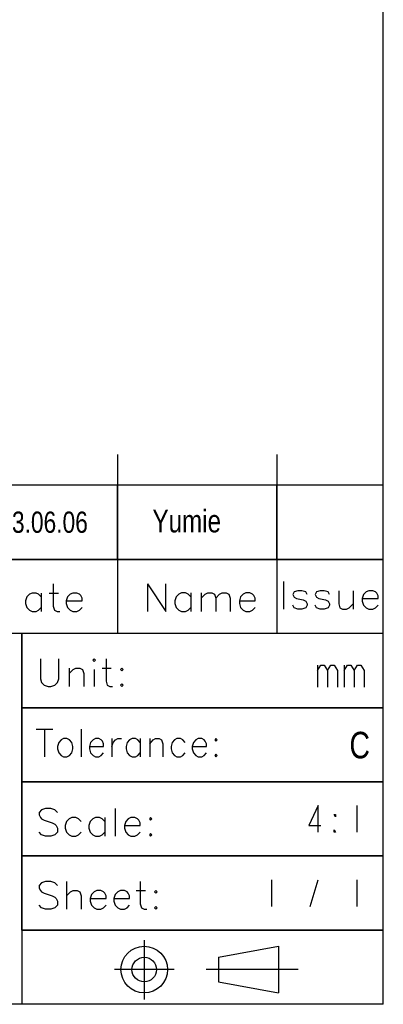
# Model space of a CAD drawing. Header units: millimetres. Extents: x 0 to 189, y 4 to 276.
# Tile 5 of 7: x 161 to 189, y 4 to 78. Entities that reach past the tile are written whole.
import ezdxf

# ---------------------------------------------------------------- set-up
doc = ezdxf.new("R2010")
doc.units = ezdxf.units.MM
doc.header["$LTSCALE"] = 19.36
doc.layers.get('0').update_dxf_attribs({"linetype": 'CONTINUOUS'})
doc.styles.get("Standard").update_dxf_attribs({"font": 'txt', "width": 0.8})

msp = doc.modelspace()

# ---------------------------------------------------------------- linework, layer by layer
at = {"color": 0, "lineweight": -2}
for p, q in [((188.542, 3.653), (188.542, 275.551)), ((168.54, 45.028), (168.54, 31.562)), ((180.54, 45.028), (180.54, 31.562)), ((188.542, 42.726), (113.282, 42.726)), ((168.54, 37.144), (168.54, 42.726)), ((180.54, 37.144), (180.54, 42.726)), ((188.542, 37.144), (188.542, 42.726)), ((188.542, 37.144), (113.282, 37.144)), ((113.282, 37.144), (188.542, 37.144)), ((163.698, 35.303), (163.698, 33.623)), ((170.792, 35.304), (172.176, 33.229)), ((170.792, 35.304), (170.792, 33.229)), ((172.176, 33.229), (172.176, 35.304)), ((181.034, 35.479), (181.034, 33.402)), ((161.72, 34.315), (161.622, 34.018)), ((161.918, 34.512), (161.72, 34.315)), ((162.116, 34.611), (161.918, 34.512)), ((162.412, 34.611), (162.116, 34.611)), ((162.61, 34.512), (162.412, 34.611)), ((162.807, 34.315), (162.61, 34.512)), ((162.807, 34.611), (162.807, 33.228)), ((163.4, 34.611), (164.093, 34.611)), ((164.783, 34.315), (164.686, 34.018)), ((164.982, 34.512), (164.783, 34.315)), ((165.18, 34.611), (164.982, 34.512)), ((165.476, 34.611), (165.18, 34.611)), ((165.674, 34.512), (165.476, 34.611)), ((165.772, 34.413), (165.674, 34.512)), ((165.871, 34.216), (165.772, 34.413)), ((165.871, 34.018), (165.871, 34.216)), ((172.966, 34.316), (172.867, 34.019)), ((173.165, 34.514), (172.966, 34.316)), ((173.361, 34.612), (173.165, 34.514)), ((173.659, 34.612), (173.361, 34.612)), ((173.855, 34.514), (173.659, 34.612)), ((174.054, 34.316), (173.855, 34.514)), ((174.054, 34.612), (174.054, 33.229)), ((174.844, 34.612), (174.844, 33.229)), ((174.844, 34.217), (175.141, 34.514)), ((175.141, 34.514), (175.338, 34.612)), ((175.338, 34.612), (175.635, 34.612)), ((175.635, 34.612), (175.832, 34.514)), ((175.832, 34.514), (175.931, 34.217)), ((175.931, 34.217), (176.227, 34.514)), ((175.931, 34.217), (175.931, 33.229)), ((176.227, 34.514), (176.425, 34.612)), ((176.425, 34.612), (176.722, 34.612)), ((176.722, 34.612), (176.919, 34.514)), ((176.919, 34.514), (177.018, 34.217)), ((177.018, 34.217), (177.018, 33.229)), ((177.808, 34.316), (177.71, 34.019)), ((178.006, 34.514), (177.808, 34.316)), ((178.204, 34.612), (178.006, 34.514)), ((178.5, 34.612), (178.204, 34.612)), ((178.699, 34.514), (178.5, 34.612)), ((178.796, 34.415), (178.699, 34.514)), ((178.895, 34.217), (178.796, 34.415)), ((178.895, 34.019), (178.895, 34.217)), ((181.824, 34.687), (181.725, 34.489)), ((181.725, 34.489), (181.824, 34.292)), ((182.122, 34.786), (181.824, 34.687)), ((181.824, 34.292), (182.022, 34.193)), ((182.022, 34.193), (182.517, 34.094)), ((182.417, 34.786), (182.122, 34.786)), ((182.713, 34.687), (182.417, 34.786)), ((182.517, 34.094), (182.713, 33.995)), ((182.812, 34.489), (182.713, 34.687)), ((183.505, 34.687), (183.406, 34.489)), ((183.406, 34.489), (183.505, 34.292)), ((183.801, 34.786), (183.505, 34.687)), ((183.505, 34.292), (183.701, 34.193)), ((183.701, 34.193), (184.195, 34.094)), ((184.098, 34.786), (183.801, 34.786)), ((184.394, 34.687), (184.098, 34.786)), ((184.195, 34.094), (184.394, 33.995)), ((184.493, 34.489), (184.394, 34.687)), ((185.184, 34.786), (185.184, 33.797)), ((186.271, 34.786), (186.271, 33.402)), ((187.062, 34.489), (186.963, 34.193)), ((186.963, 34.193), (188.15, 34.193)), ((186.963, 34.193), (186.963, 33.995)), ((187.259, 34.687), (187.062, 34.489)), ((187.457, 34.786), (187.259, 34.687)), ((187.753, 34.786), (187.457, 34.786)), ((187.951, 34.687), (187.753, 34.786)), ((188.05, 34.588), (187.951, 34.687)), ((188.15, 34.39), (188.05, 34.588)), ((188.15, 34.193), (188.15, 34.39)), ((161.622, 34.018), (161.622, 33.819)), ((161.622, 33.819), (161.72, 33.523)), ((161.72, 33.523), (161.918, 33.325)), ((162.61, 33.325), (162.807, 33.523)), ((163.698, 33.623), (163.795, 33.325)), ((164.686, 34.018), (165.871, 34.018)), ((164.686, 34.018), (164.686, 33.819)), ((164.686, 33.819), (164.783, 33.523)), ((164.783, 33.523), (164.982, 33.325)), ((165.674, 33.325), (165.871, 33.523)), ((172.867, 34.019), (172.867, 33.822)), ((172.867, 33.822), (172.966, 33.525)), ((172.966, 33.525), (173.165, 33.328)), ((173.855, 33.328), (174.054, 33.525)), ((177.71, 34.019), (178.895, 34.019)), ((177.71, 34.019), (177.71, 33.822)), ((177.71, 33.822), (177.808, 33.525)), ((177.808, 33.525), (178.006, 33.328)), ((178.699, 33.328), (178.895, 33.525)), ((181.824, 33.501), (181.725, 33.699)), ((182.122, 33.402), (181.824, 33.501)), ((182.417, 33.402), (182.122, 33.402)), ((182.713, 33.501), (182.417, 33.402)), ((182.713, 33.995), (182.812, 33.797)), ((182.812, 33.699), (182.713, 33.501)), ((182.812, 33.797), (182.812, 33.699)), ((183.505, 33.501), (183.406, 33.699)), ((183.801, 33.402), (183.505, 33.501)), ((184.098, 33.402), (183.801, 33.402)), ((184.394, 33.501), (184.098, 33.402)), ((184.394, 33.995), (184.493, 33.797)), ((184.493, 33.699), (184.394, 33.501)), ((184.493, 33.797), (184.493, 33.699)), ((185.184, 33.797), (185.283, 33.501)), ((185.283, 33.501), (185.481, 33.402)), ((185.481, 33.402), (185.777, 33.402)), ((185.777, 33.402), (185.975, 33.501)), ((185.975, 33.501), (186.271, 33.797)), ((186.963, 33.995), (187.062, 33.699)), ((187.062, 33.699), (187.259, 33.501)), ((187.259, 33.501), (187.457, 33.402)), ((187.457, 33.402), (187.753, 33.402)), ((187.753, 33.402), (187.951, 33.501)), ((187.951, 33.501), (188.15, 33.699)), ((161.918, 33.325), (162.116, 33.228)), ((162.116, 33.228), (162.412, 33.228)), ((162.412, 33.228), (162.61, 33.325)), ((163.795, 33.325), (163.993, 33.228)), ((163.993, 33.228), (164.192, 33.228)), ((164.982, 33.325), (165.18, 33.228)), ((165.18, 33.228), (165.476, 33.228)), ((165.476, 33.228), (165.674, 33.325)), ((173.165, 33.328), (173.361, 33.229)), ((173.361, 33.229), (173.659, 33.229)), ((173.659, 33.229), (173.855, 33.328)), ((178.006, 33.328), (178.204, 33.229)), ((178.204, 33.229), (178.5, 33.229)), ((178.5, 33.229), (178.699, 33.328)), ((188.542, 31.562), (113.282, 31.562)), ((188.542, 31.562), (161.337, 31.562)), ((161.337, 9.235), (161.337, 31.562)), ((161.337, 31.562), (161.337, 3.653)), ((188.542, 9.235), (188.542, 31.562)), ((162.736, 29.645), (162.736, 28.162)), ((164.119, 28.162), (164.119, 29.645)), ((166.788, 29.645), (166.688, 29.545)), ((166.887, 29.545), (166.788, 29.645)), ((167.677, 29.645), (167.677, 27.964)), ((164.91, 28.952), (164.91, 27.569)), ((165.206, 28.855), (165.404, 28.952)), ((165.404, 28.952), (165.7, 28.952)), ((165.7, 28.952), (165.898, 28.855)), ((166.688, 29.545), (166.788, 29.448)), ((166.788, 29.448), (166.887, 29.545)), ((167.381, 28.952), (168.073, 28.952)), ((168.863, 28.952), (168.764, 28.855)), ((168.962, 28.855), (168.863, 28.952)), ((183.592, 29.188), (183.592, 27.521)), ((183.592, 28.771), (183.842, 29.188)), ((183.842, 29.188), (184.092, 29.188)), ((184.092, 29.188), (184.342, 28.771)), ((184.342, 28.771), (184.592, 29.188)), ((184.592, 29.188), (184.842, 29.188)), ((184.842, 29.188), (185.092, 28.771)), ((185.592, 29.188), (185.592, 27.521)), ((185.592, 28.771), (185.842, 29.188)), ((185.842, 29.188), (186.092, 29.188)), ((186.092, 29.188), (186.342, 28.771)), ((186.342, 28.771), (186.592, 29.188)), ((186.592, 29.188), (186.842, 29.188)), ((186.842, 29.188), (187.092, 28.771)), ((162.736, 28.162), (162.835, 27.865)), ((164.021, 27.865), (164.119, 28.162)), ((164.91, 28.557), (165.206, 28.855)), ((165.898, 28.855), (165.998, 28.557)), ((165.998, 28.557), (165.998, 27.569)), ((166.788, 28.855), (166.788, 27.569)), ((168.764, 28.855), (168.863, 28.756)), ((168.863, 28.756), (168.962, 28.855)), ((184.342, 28.771), (184.342, 27.521)), ((185.092, 28.771), (185.092, 27.521)), ((186.342, 28.771), (186.342, 27.521)), ((187.092, 28.771), (187.092, 27.521)), ((162.835, 27.865), (163.033, 27.668)), ((163.033, 27.668), (163.329, 27.569)), ((163.329, 27.569), (163.527, 27.569)), ((163.527, 27.569), (163.823, 27.668)), ((163.823, 27.668), (164.021, 27.865)), ((167.677, 27.964), (167.776, 27.668)), ((167.776, 27.668), (167.974, 27.569)), ((167.974, 27.569), (168.171, 27.569)), ((168.863, 27.766), (168.764, 27.668)), ((168.764, 27.668), (168.863, 27.569)), ((168.962, 27.668), (168.863, 27.766)), ((168.863, 27.569), (168.962, 27.668)), ((188.542, 25.98), (161.337, 25.98)), ((161.337, 25.98), (188.542, 25.98)), ((162.43, 24.355), (163.675, 24.355)), ((163.052, 24.355), (163.052, 22.279)), ((165.81, 24.355), (165.81, 22.279)), ((164.119, 23.367), (164.03, 23.069)), ((164.03, 23.069), (164.03, 22.872)), ((164.298, 23.565), (164.119, 23.367)), ((164.475, 23.662), (164.298, 23.565)), ((164.742, 23.662), (164.475, 23.662)), ((164.921, 23.565), (164.742, 23.662)), ((165.098, 23.367), (164.921, 23.565)), ((165.187, 23.069), (165.098, 23.367)), ((165.187, 22.872), (165.187, 23.069)), ((166.521, 23.367), (166.433, 23.069)), ((166.433, 23.069), (167.499, 23.069)), ((166.433, 23.069), (166.433, 22.872)), ((166.699, 23.565), (166.521, 23.367)), ((166.876, 23.662), (166.699, 23.565)), ((167.144, 23.662), (166.876, 23.662)), ((167.322, 23.565), (167.144, 23.662)), ((167.41, 23.466), (167.322, 23.565)), ((167.499, 23.267), (167.41, 23.466)), ((167.499, 23.069), (167.499, 23.267)), ((168.122, 23.662), (168.122, 22.279)), ((168.122, 23.069), (168.211, 23.367)), ((168.211, 23.367), (168.388, 23.565)), ((168.388, 23.565), (168.567, 23.662)), ((168.567, 23.662), (168.833, 23.662)), ((169.279, 23.367), (169.19, 23.069)), ((169.19, 23.069), (169.19, 22.872)), ((169.456, 23.565), (169.279, 23.367)), ((169.634, 23.662), (169.456, 23.565)), ((169.9, 23.662), (169.634, 23.662)), ((170.079, 23.565), (169.9, 23.662)), ((170.256, 23.367), (170.079, 23.565)), ((170.256, 23.662), (170.256, 22.279)), ((170.968, 23.662), (170.968, 22.279)), ((170.968, 23.267), (171.234, 23.565)), ((171.234, 23.565), (171.413, 23.662)), ((171.413, 23.662), (171.679, 23.662)), ((171.679, 23.662), (171.857, 23.565)), ((171.857, 23.565), (171.946, 23.267)), ((171.946, 23.267), (171.946, 22.279)), ((172.657, 23.367), (172.568, 23.069)), ((172.568, 23.069), (172.568, 22.872)), ((172.836, 23.565), (172.657, 23.367)), ((173.014, 23.662), (172.836, 23.565)), ((173.28, 23.662), (173.014, 23.662)), ((173.458, 23.565), (173.28, 23.662)), ((173.637, 23.367), (173.458, 23.565)), ((174.259, 23.367), (174.169, 23.069)), ((174.169, 23.069), (175.237, 23.069)), ((174.169, 23.069), (174.169, 22.872)), ((174.437, 23.565), (174.259, 23.367)), ((174.614, 23.662), (174.437, 23.565)), ((174.881, 23.662), (174.614, 23.662)), ((175.06, 23.565), (174.881, 23.662)), ((175.148, 23.466), (175.06, 23.565)), ((175.237, 23.267), (175.148, 23.466)), ((175.237, 23.069), (175.237, 23.267)), ((175.949, 23.662), (175.86, 23.565)), ((175.86, 23.565), (175.949, 23.466)), ((176.037, 23.565), (175.949, 23.662)), ((175.949, 23.466), (176.037, 23.565)), ((164.03, 22.872), (164.119, 22.575)), ((164.119, 22.575), (164.298, 22.378)), ((164.298, 22.378), (164.475, 22.279)), ((164.475, 22.279), (164.742, 22.279)), ((164.742, 22.279), (164.921, 22.378)), ((164.921, 22.378), (165.098, 22.575)), ((165.098, 22.575), (165.187, 22.872)), ((166.433, 22.872), (166.521, 22.575)), ((166.521, 22.575), (166.699, 22.378)), ((166.699, 22.378), (166.876, 22.279)), ((166.876, 22.279), (167.144, 22.279)), ((167.144, 22.279), (167.322, 22.378)), ((167.322, 22.378), (167.499, 22.575)), ((169.19, 22.872), (169.279, 22.575)), ((169.279, 22.575), (169.456, 22.378)), ((169.456, 22.378), (169.634, 22.279)), ((169.634, 22.279), (169.9, 22.279)), ((169.9, 22.279), (170.079, 22.378)), ((170.079, 22.378), (170.256, 22.575)), ((172.568, 22.872), (172.657, 22.575)), ((172.657, 22.575), (172.836, 22.378)), ((172.836, 22.378), (173.014, 22.279)), ((173.014, 22.279), (173.28, 22.279)), ((173.28, 22.279), (173.458, 22.378)), ((173.458, 22.378), (173.637, 22.575)), ((174.169, 22.872), (174.259, 22.575)), ((174.259, 22.575), (174.437, 22.378)), ((174.437, 22.378), (174.614, 22.279)), ((174.614, 22.279), (174.881, 22.279)), ((174.881, 22.279), (175.06, 22.378)), ((175.06, 22.378), (175.237, 22.575)), ((175.949, 22.476), (175.86, 22.378)), ((175.86, 22.378), (175.949, 22.279)), ((176.037, 22.378), (175.949, 22.476)), ((175.949, 22.279), (176.037, 22.378)), ((188.542, 20.398), (161.337, 20.398)), ((161.337, 20.398), (188.542, 20.398)), ((183.642, 18.607), (182.942, 17.107)), ((183.642, 16.607), (183.642, 18.607)), ((186.542, 18.607), (186.542, 16.607)), ((162.835, 18.299), (162.637, 18.1)), ((162.637, 18.1), (162.637, 17.904)), ((162.637, 17.904), (162.736, 17.705)), ((163.131, 18.398), (162.835, 18.299)), ((163.527, 18.398), (163.131, 18.398)), ((163.823, 18.299), (163.527, 18.398)), ((164.021, 18.1), (163.823, 18.299)), ((168.369, 18.398), (168.369, 16.321)), ((184.942, 17.774), (184.842, 17.941)), ((184.842, 17.941), (184.942, 17.941)), ((184.942, 17.941), (184.942, 17.774)), ((162.736, 17.705), (162.835, 17.606)), ((162.835, 17.606), (163.033, 17.507)), ((163.033, 17.507), (163.625, 17.31)), ((163.625, 17.31), (163.823, 17.211)), ((163.823, 17.211), (163.922, 17.112)), ((163.922, 17.112), (164.021, 16.914)), ((164.712, 17.408), (164.613, 17.112)), ((164.613, 17.112), (164.613, 16.914)), ((164.91, 17.606), (164.712, 17.408)), ((165.109, 17.705), (164.91, 17.606)), ((165.404, 17.705), (165.109, 17.705)), ((165.603, 17.606), (165.404, 17.705)), ((165.799, 17.408), (165.603, 17.606)), ((166.492, 17.408), (166.393, 17.112)), ((166.393, 17.112), (166.393, 16.914)), ((166.688, 17.606), (166.492, 17.408)), ((166.887, 17.705), (166.688, 17.606)), ((167.182, 17.705), (166.887, 17.705)), ((167.381, 17.606), (167.182, 17.705)), ((167.579, 17.408), (167.381, 17.606)), ((167.579, 17.705), (167.579, 16.321)), ((169.159, 17.408), (169.061, 17.112)), ((169.061, 17.112), (170.246, 17.112)), ((169.061, 17.112), (169.061, 16.914)), ((169.357, 17.606), (169.159, 17.408)), ((169.555, 17.705), (169.357, 17.606)), ((169.851, 17.705), (169.555, 17.705)), ((170.049, 17.606), (169.851, 17.705)), ((170.148, 17.507), (170.049, 17.606)), ((170.246, 17.31), (170.148, 17.507)), ((170.246, 17.112), (170.246, 17.31)), ((171.037, 17.705), (170.938, 17.606)), ((170.938, 17.606), (171.037, 17.507)), ((171.137, 17.606), (171.037, 17.705)), ((171.037, 17.507), (171.137, 17.606)), ((182.942, 17.107), (183.842, 17.107)), ((162.835, 16.42), (162.637, 16.618)), ((163.131, 16.321), (162.835, 16.42)), ((163.527, 16.321), (163.131, 16.321)), ((163.823, 16.42), (163.527, 16.321)), ((164.021, 16.618), (163.823, 16.42)), ((164.021, 16.914), (164.021, 16.618)), ((164.613, 16.914), (164.712, 16.618)), ((164.712, 16.618), (164.91, 16.42)), ((164.91, 16.42), (165.109, 16.321)), ((165.109, 16.321), (165.404, 16.321)), ((165.404, 16.321), (165.603, 16.42)), ((165.603, 16.42), (165.799, 16.618)), ((166.393, 16.914), (166.492, 16.618)), ((166.492, 16.618), (166.688, 16.42)), ((166.688, 16.42), (166.887, 16.321)), ((166.887, 16.321), (167.182, 16.321)), ((167.182, 16.321), (167.381, 16.42)), ((167.381, 16.42), (167.579, 16.618)), ((169.061, 16.914), (169.159, 16.618)), ((169.159, 16.618), (169.357, 16.42)), ((169.357, 16.42), (169.555, 16.321)), ((169.555, 16.321), (169.851, 16.321)), ((169.851, 16.321), (170.049, 16.42)), ((170.049, 16.42), (170.246, 16.618)), ((171.037, 16.519), (170.938, 16.42)), ((170.938, 16.42), (171.037, 16.321)), ((171.137, 16.42), (171.037, 16.519)), ((171.037, 16.321), (171.137, 16.42)), ((184.842, 16.607), (184.842, 16.774)), ((184.842, 16.774), (184.942, 16.607)), ((184.942, 16.607), (184.842, 16.607)), ((161.337, 14.817), (188.542, 14.817)), ((188.542, 14.816), (161.337, 14.816)), ((162.834, 12.801), (162.638, 12.603)), ((162.638, 12.603), (162.638, 12.405)), ((163.131, 12.9), (162.834, 12.801)), ((163.527, 12.9), (163.131, 12.9)), ((163.824, 12.801), (163.527, 12.9)), ((164.02, 12.603), (163.824, 12.801)), ((164.713, 12.9), (164.713, 10.824)), ((170.247, 12.9), (170.247, 11.219)), ((180.142, 13.026), (180.142, 11.026)), ((183.042, 11.026), (183.642, 13.026)), ((186.542, 13.026), (186.542, 11.026)), ((162.638, 12.405), (162.737, 12.207)), ((162.737, 12.207), (162.834, 12.108)), ((162.834, 12.108), (163.032, 12.009)), ((163.032, 12.009), (163.626, 11.813)), ((164.713, 11.813), (165.01, 12.108)), ((165.01, 12.108), (165.206, 12.207)), ((165.206, 12.207), (165.503, 12.207)), ((165.503, 12.207), (165.701, 12.108)), ((165.701, 12.108), (165.8, 11.813)), ((166.59, 11.911), (166.491, 11.615)), ((166.788, 12.108), (166.59, 11.911)), ((166.986, 12.207), (166.788, 12.108)), ((167.283, 12.207), (166.986, 12.207)), ((167.479, 12.108), (167.283, 12.207)), ((167.578, 12.009), (167.479, 12.108)), ((167.677, 11.813), (167.578, 12.009)), ((168.369, 11.911), (168.271, 11.615)), ((168.566, 12.108), (168.369, 11.911)), ((168.764, 12.207), (168.566, 12.108)), ((169.061, 12.207), (168.764, 12.207)), ((169.259, 12.108), (169.061, 12.207)), ((169.357, 12.009), (169.259, 12.108)), ((169.456, 11.813), (169.357, 12.009)), ((169.95, 12.207), (170.642, 12.207)), ((171.432, 12.207), (171.334, 12.108)), ((171.334, 12.108), (171.432, 12.009)), ((171.531, 12.108), (171.432, 12.207)), ((171.432, 12.009), (171.531, 12.108)), ((162.834, 10.923), (162.638, 11.12)), ((163.626, 11.813), (163.824, 11.714)), ((163.824, 11.714), (163.921, 11.615)), ((164.02, 11.12), (163.824, 10.923)), ((163.921, 11.615), (164.02, 11.417)), ((164.02, 11.417), (164.02, 11.12)), ((165.8, 11.813), (165.8, 10.824)), ((166.491, 11.615), (167.677, 11.615)), ((166.491, 11.615), (166.491, 11.417)), ((166.491, 11.417), (166.59, 11.12)), ((166.59, 11.12), (166.788, 10.923)), ((167.479, 10.923), (167.677, 11.12)), ((167.677, 11.615), (167.677, 11.813)), ((168.271, 11.615), (169.456, 11.615)), ((168.271, 11.615), (168.271, 11.417)), ((168.271, 11.417), (168.369, 11.12)), ((168.369, 11.12), (168.566, 10.923)), ((169.259, 10.923), (169.456, 11.12)), ((169.456, 11.615), (169.456, 11.813)), ((170.247, 11.219), (170.346, 10.923)), ((163.131, 10.824), (162.834, 10.923)), ((163.527, 10.824), (163.131, 10.824)), ((163.824, 10.923), (163.527, 10.824)), ((166.788, 10.923), (166.986, 10.824)), ((166.986, 10.824), (167.283, 10.824)), ((167.283, 10.824), (167.479, 10.923)), ((168.566, 10.923), (168.764, 10.824)), ((168.764, 10.824), (169.061, 10.824)), ((169.061, 10.824), (169.259, 10.923)), ((170.346, 10.923), (170.543, 10.824)), ((170.543, 10.824), (170.741, 10.824)), ((171.432, 11.021), (171.334, 10.923)), ((171.334, 10.923), (171.432, 10.824)), ((171.531, 10.923), (171.432, 11.021)), ((171.432, 10.824), (171.531, 10.923)), ((188.542, 9.235), (161.337, 9.235)), ((161.337, 9.235), (188.542, 9.235)), ((170.555, 8.472), (170.555, 4.018)), ((176.134, 7.193), (180.65, 8.022)), ((180.65, 8.022), (180.65, 4.512)), ((176.134, 7.193), (176.134, 5.342)), ((172.804, 6.267), (168.305, 6.267)), ((182.129, 6.267), (175.212, 6.267)), ((176.134, 5.342), (180.65, 4.512)), ((188.542, 3.653), (0, 3.653))]:
    msp.add_line(p, q, dxfattribs=at)
for radius in [1.755, 0.925]:
    msp.add_circle((170.555, 6.267), radius, dxfattribs=at)

# ---------------------------------------------------------------- texts
at = {"color": 0, "lineweight": -2, "attachment_point": 1}
for s, width, insert, char_height in [('2023.06.06', 16.84934, (157.744, 40.741), 1.6), ('Yumie', 12.46576, (171.175, 40.873), 1.7), ('C', 1.17385, (185.994, 24.162), 2)]:
    msp.add_mtext_dynamic_manual_height_columns(s, width=width, gutter_width=1, heights=[0], dxfattribs=dict(at, insert=insert, char_height=char_height))

doc.saveas('drawing.dxf')
